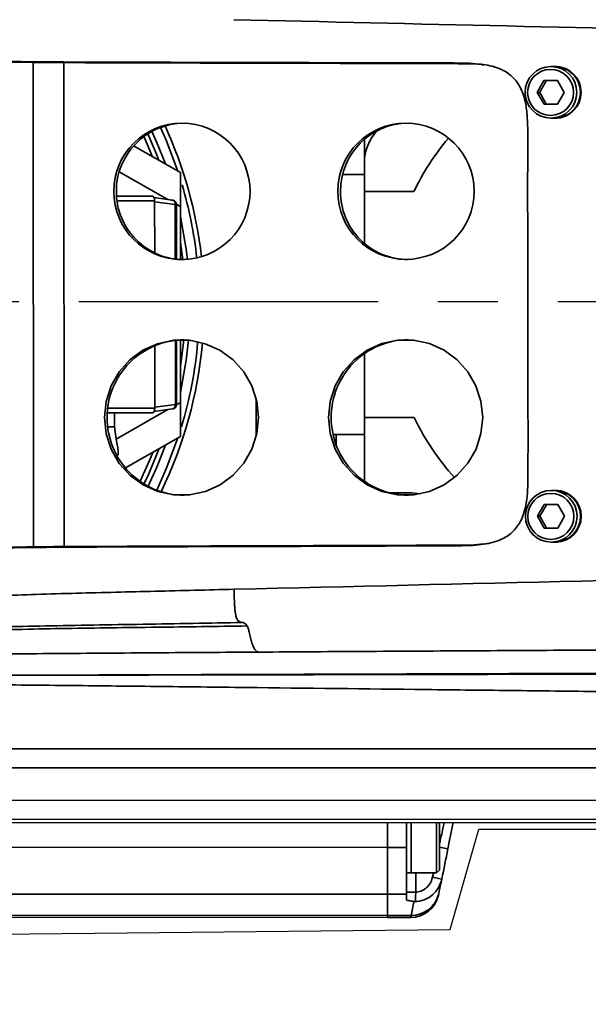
# Model space of a CAD drawing. Header units: millimetres. Extents: x 2633 to 6460, y 1296 to 5553.
# Tile 10 of 29: x 4754 to 4814, y 3087 to 3191. Entities that reach past the tile are written whole.
import ezdxf

# ---------------------------------------------------------------- set-up
doc = ezdxf.new("R2010")
doc.units = ezdxf.units.MM
doc.header["$PDSIZE"] = -1
doc.linetypes.add('CENTER', pattern=[10.16, 6.35, -1.27, 1.27, -1.27])
doc.layers.add('中心线层', color=1, linetype='CENTER')
doc.dimstyles.new('ISO-25(3)', dxfattribs={"dimtxt": 8, "dimasz": 4.5, "dimexe": 3.5, "dimexo": 0.625, "dimtad": 1, "dimtoh": 1, "dimdec": 1, "dimtxsty": 'Standard', "dimcen": 2.5, "dimclrd": 4, "dimclre": 4, "dimclrt": 3, "dimadec": 0, "dimazin": 0, "dimtfac": 1, "dimtdec": 1, "dimtmove": 1, "dimatfit": 3, "dimfxl": 1, "dimarcsym": 0})

# ---------------------------------------------------------------- blocks, each defined once
blk = doc.blocks.new('SW_CENTERMARKSYMBOL_0')
at = {"layer": '中心线层', "color": 0}
blk.add_line((1, 0), (173.457, 0), dxfattribs=at)
blk = doc.blocks.new('*D27')
at = {"color": 4, "lineweight": -2, "transparency": 16777216}
for p, q in [((5128.43, 3533.39), (5031.83, 3490.11)), ((5155.72, 3533.39), (5128.43, 3533.39)), ((4297.67, 3161.13), (5027.73, 3488.27))]:
    blk.add_line(p, q, dxfattribs=at)
at = {"color": 4, "transparency": 16777216}
blk.add_solid([(5031.53, 3490.79), (5032.14, 3489.42), (5027.73, 3488.27)], dxfattribs=at)
at = {"layer": 'Defpoints', "color": 0, "transparency": 16777216}
for p in [(5027.73, 3488.27), (4297.67, 3161.13)]:
    blk.add_point(p, dxfattribs=at)
at = {"color": 3, "transparency": 16777216, "insert": (5142.39, 3538.02), "char_height": 8, "attachment_point": 5}
blk.add_mtext('R800', dxfattribs=at)

msp = doc.modelspace()

# ---------------------------------------------------------------- linework, layer by layer
at = {"linetype": 'Continuous', "lineweight": 35}
for p, q in [((4755.07, 3135.08), (4755.05, 3186.52)), ((4758.32, 3135.11), (4758.29, 3186.49)), ((4769.32, 3171.97), (4764.17, 3174.91)), ((4764.06, 3171.81), (4767.92, 3171.81)), ((4770.11, 3171.41), (4767.92, 3171.72)), ((4770.11, 3165.62), (4770.11, 3171.41)), ((4770.67, 3171.2), (4770.22, 3171.46)), ((4770.12, 3150.21), (4770.12, 3157)), ((4767.94, 3149.9), (4770.12, 3150.21)), ((4770.68, 3150.42), (4770.24, 3150.17)), ((4767.94, 3149.81), (4762.94, 3149.81)), ((4769.33, 3149.65), (4763.83, 3146.5)), ((4340.58, 3103.53), (4792.63, 3103.17)), ((4798.13, 3103.21), (4799.03, 3103.04)), ((4795.62, 3100.48), (4795.62, 3098.43))]:
    msp.add_line(p, q, dxfattribs=at)
at = {"color": 7, "linetype": 'Continuous', "lineweight": 35}
for p, q in [((4810.35, 3186.08), (4809.97, 3186.08)), ((4810.42, 3186.08), (4810.35, 3186.08)), ((4808.5, 3183.33), (4809.21, 3184.58)), ((4809.21, 3184.58), (4810.64, 3184.58)), ((4810.64, 3184.58), (4811.36, 3183.33)), ((4809.22, 3182.08), (4808.5, 3183.33)), ((4808.74, 3183.33), (4808.5, 3183.33)), ((4811.36, 3183.33), (4810.64, 3182.08)), ((4810.64, 3182.08), (4809.22, 3182.08)), ((4809.97, 3180.58), (4810.35, 3180.58)), ((4810.35, 3180.58), (4810.42, 3180.58)), ((4770.66, 3174.81), (4765.69, 3177.65)), ((4790.16, 3175.82), (4790.16, 3178.35)), ((4790.16, 3175.82), (4790.17, 3172.82)), ((4787.85, 3174.62), (4790.17, 3174.62)), ((4767.66, 3172.31), (4763.88, 3172.31)), ((4769.8, 3171.9), (4767.83, 3172.18)), ((4795.42, 3172.82), (4790.17, 3172.82)), ((4790.17, 3172.82), (4790.17, 3167.28)), ((4767.93, 3166.27), (4767.92, 3171.81)), ((4770.24, 3165.6), (4770.23, 3171.41)), ((4770.67, 3165.57), (4770.67, 3171.2)), ((4770.67, 3167.39), (4770.91, 3165.56)), ((4767.94, 3149.81), (4767.93, 3156.43)), ((4770.25, 3150.21), (4770.24, 3157.02)), ((4770.68, 3150.42), (4770.67, 3157.05)), ((4771.01, 3157.06), (4770.68, 3154.23)), ((4790.18, 3155.61), (4790.18, 3148.82)), ((4770.12, 3150.21), (4770.21, 3150.21)), ((4778.68, 3147.01), (4778.68, 3150.89)), ((4767.67, 3149.31), (4762.9, 3149.31)), ((4763.68, 3149.31), (4763.68, 3147.81)), ((4767.85, 3149.44), (4769.82, 3149.72)), ((4790.18, 3148.82), (4795.44, 3148.82)), ((4790.18, 3148.82), (4790.18, 3142.03)), ((4763.68, 3147.81), (4763.83, 3146.5)), ((4778.68, 3147.01), (4778.75, 3147.01)), ((4786.85, 3147.01), (4790.18, 3147.02)), ((4787.18, 3147.02), (4787.18, 3145.89)), ((4770.68, 3146.81), (4764.83, 3143.46)), ((4792.83, 3140.82), (4795.18, 3140.82)), ((4795.18, 3140.82), (4796.14, 3140.73)), ((4810.37, 3141.08), (4809.99, 3141.08)), ((4810.44, 3141.08), (4810.37, 3141.08)), ((4808.52, 3138.33), (4809.24, 3139.58)), ((4809.24, 3139.58), (4810.67, 3139.58)), ((4810.67, 3139.58), (4811.38, 3138.33)), ((4809.24, 3137.08), (4808.52, 3138.33)), ((4808.77, 3138.33), (4808.52, 3138.33)), ((4811.38, 3138.33), (4810.67, 3137.08)), ((4810.67, 3137.08), (4809.24, 3137.08)), ((4810, 3135.58), (4810.37, 3135.58)), ((4810.37, 3135.58), (4810.44, 3135.58)), ((4710.82, 3121.36), (4900.84, 3121.92)), ((4698.56, 3113.64), (4920.15, 3113.64)), ((4920.15, 3111.64), (4696.38, 3111.64)), ((4920.15, 3111.64), (4698.56, 3111.64)), ((5152.7, 3108.36), (4672.7, 3108.12)), ((4672.7, 3106.09), (5152.7, 3106.33)), ((5152.7, 3106), (4672.7, 3105.76)), ((4792.63, 3105.82), (4792.63, 3103.17)), ((4794.63, 3103.17), (4794.63, 3105.82)), ((4795.12, 3100.48), (4795.13, 3105.82)), ((4795.13, 3105.82), (4795.13, 3102.72)), ((4797.82, 3100.48), (4797.83, 3105.82)), ((4798.13, 3105.68), (4797.99, 3105.82)), ((4798.13, 3105.68), (4798.12, 3100.78)), ((4792.62, 3098.2), (4792.63, 3103.17)), ((4792.63, 3103.17), (4794.63, 3103.17)), ((4794.62, 3098.2), (4794.63, 3103.17)), ((4795.13, 3102.72), (4795.12, 3100.48)), ((4794.62, 3100.48), (4795.12, 3100.48)), ((4795.12, 3100.48), (4797.82, 3100.48)), ((4797.4, 3100.02), (4798.38, 3099.82)), ((4797.82, 3100.48), (4798.12, 3100.78)), ((4792.62, 3098.2), (4232.62, 3098.65)), ((4794.62, 3098.2), (4792.62, 3098.2)), ((4792.62, 3098.2), (4792.62, 3095.95)), ((4795.62, 3098.43), (4794.62, 3098.43)), ((4794.62, 3098.2), (4794.62, 3097.63)), ((4232.62, 3096.39), (4792.62, 3095.95)), ((4792.62, 3095.73), (4232.62, 3096.18)), ((4792.62, 3095.95), (4795.12, 3095.94)), ((4792.62, 3095.73), (4792.62, 3095.95)), ((4795.08, 3095.73), (4792.62, 3095.73))]:
    msp.add_line(p, q, dxfattribs=at)
at = {"color": 8, "linetype": 'Continuous', "lineweight": 35}
msp.add_line((4763.68, 3147.81), (4762.94, 3147.81), dxfattribs=at)
for p, q in [((4799.27, 3094.48), (4802.3, 3105.11)), ((4802.3, 3105.11), (5102.15, 3105.06)), ((4490.49, 3091.21), (4799.27, 3094.48))]:
    msp.add_line(p, q)
at = {"color": 7, "linetype": 'Continuous', "lineweight": 35, "flags": 128}
for points in [[(4770.38, 3174.98), (4769.14, 3178.26), (4768.55, 3179.61)], [(4767.7, 3176.5), (4766.85, 3178.5), (4766.79, 3178.65)], [(4767.2, 3178.94), (4768.13, 3176.78), (4768.38, 3176.11)], [(4769.06, 3175.73), (4768.13, 3178.07), (4767.64, 3179.19)], [(4771.41, 3165.59), (4771.27, 3166.7), (4770.67, 3170.14)], [(4778.94, 3148.81), (4778.76, 3150.53), (4778.24, 3152.17), (4777.38, 3153.66), (4776.24, 3154.94), (4774.85, 3155.95), (4773.29, 3156.65), (4771.62, 3157.01), (4769.92, 3157.01), (4768.24, 3156.65), (4766.68, 3155.95), (4765.3, 3154.93), (4764.16, 3153.65), (4763.31, 3152.16), (4762.78, 3150.52), (4762.6, 3148.8), (4762.78, 3147.09), (4763.31, 3145.45), (4764.17, 3143.95), (4765.31, 3142.67), (4766.69, 3141.66), (4768.25, 3140.96), (4769.92, 3140.6), (4771.63, 3140.6), (4773.3, 3140.96), (4774.86, 3141.66), (4776.24, 3142.68), (4777.39, 3143.96), (4778.24, 3145.45), (4778.77, 3147.1), (4778.94, 3148.81)], [(4770.68, 3151.48), (4771.28, 3154.91), (4771.51, 3157.02)], [(4802.71, 3148.82), (4802.53, 3150.54), (4802, 3152.18), (4801.15, 3153.67), (4800, 3154.95), (4798.62, 3155.97), (4797.06, 3156.67), (4795.39, 3157.02), (4793.68, 3157.02), (4792.01, 3156.66), (4790.45, 3155.96), (4789.07, 3154.95), (4787.93, 3153.66), (4787.07, 3152.17), (4786.55, 3150.53), (4786.37, 3148.81), (4786.55, 3147.1), (4787.08, 3145.46), (4787.93, 3143.97), (4789.08, 3142.69), (4790.46, 3141.67), (4792.02, 3140.97), (4793.69, 3140.61), (4795.4, 3140.61), (4797.07, 3140.97), (4798.63, 3141.68), (4800.01, 3142.69), (4801.15, 3143.97), (4802.01, 3145.47), (4802.53, 3147.11), (4802.71, 3148.82)], [(4768.14, 3141.1), (4769.16, 3143.36), (4770.39, 3146.65)], [(4766.37, 3142.04), (4767.36, 3144.24), (4767.72, 3145.11)], [(4768.4, 3145.51), (4767.19, 3142.6), (4766.79, 3141.77)], [(4767.23, 3141.52), (4768.15, 3143.54), (4769.08, 3145.89)]]:
    msp.add_lwpolyline(points, dxfattribs=at)
at = {"linetype": 'Continuous', "lineweight": 35, "flags": 128}
msp.add_lwpolyline([(4797.4, 3100.02), (4797.48, 3100.42), (4797.49, 3100.48)], dxfattribs=at)
at = {"color": 7, "linetype": 'Continuous', "lineweight": 35}
for centre, radius in [((4809.95, 3183.33), 2.74), ((4809.91, 3183.32), 2.44), ((4770.81, 3172.82), 7.23), ((4794.57, 3172.83), 7.23), ((4809.98, 3138.33), 2.74), ((4809.94, 3138.32), 2.44)]:
    msp.add_circle(centre, radius, dxfattribs=at)
at = {"color": 4}
msp.add_arc((4297.67, 3161.13), 800, 225, 135, dxfattribs=at)
at = {"color": 7, "linetype": 'Continuous', "lineweight": 35}
for centre, radius, start, end in [((4810.33, 3183.34), 2.74, 359.7257, 89.7729), ((4810.33, 3183.33), 2.75, 270.4382, 89.6207), ((4810.4, 3183.33), 2.75, 270.4382, 89.6207), ((4810.34, 3183.31), 2.73, 270.2379, 0.3813), ((4771.08, 3172.84), 7.22, 90.3524, 180.2668), ((4727.67, 3160.78), 45.5, 6.4319, 24.6556), ((4794.85, 3172.85), 7.22, 90.3524, 180.2668), ((4795.16, 3175.82), 5, 136.0797, 180.0295), ((4820.17, 3160.83), 27.5, 140.1696, 154.1574), ((4727.67, 3160.78), 45, 6.3321, 16.4554), ((4771.07, 3172.77), 7.21, 179.7092, 269.7894), ((4794.84, 3172.78), 7.21, 179.7092, 269.7894), ((4771.09, 3148.85), 8.21, 90.2914, 180.3278), ((4727.67, 3160.78), 45.5, 334.1319, 354.9082), ((4727.67, 3160.78), 45, 343.2608, 355.0094), ((4794.86, 3148.86), 8.21, 90.2914, 180.3278), ((4771.09, 3148.76), 8.21, 179.7311, 269.7675), ((4794.86, 3148.78), 8.21, 179.7311, 269.7675), ((4820.17, 3160.83), 27.5, 205.9016, 221.9653), ((4810.36, 3138.34), 2.74, 359.7257, 89.7729), ((4810.35, 3138.33), 2.75, 270.4382, 89.6207), ((4810.42, 3138.33), 2.75, 270.4382, 89.6207), ((4810.36, 3138.31), 2.73, 270.2379, 0.3813), ((4504.67, 3160.96), 300, 348.2404, 348.8668), ((4504.67, 3160.96), 300, 347.9429, 348.2404), ((4795.08, 3098.73), 3, 269.9543, 347.905), ((4795.14, 3098.93), 2.98, 269.6051, 347.7862), ((4504.67, 3157.98), 297, 347.9429, 348.2307)]:
    msp.add_arc(centre, radius, start, end, dxfattribs=at)
at = {"linetype": 'Continuous', "lineweight": 35}
msp.add_arc((4769.68, 3171.49), 0.431, 349.2628, 73.8107, dxfattribs=at)
at = {"color": 7, "linetype": 'Continuous', "lineweight": 35}
for points, knots in [([(4943.07, 3187.7), (4942.69, 3187.69), (4941.94, 3187.69), (4941.08, 3187.68), (4940.18, 3187.68), (4939.67, 3187.68), (4938.98, 3187.69), (4937.93, 3187.7), (4936.44, 3187.72), (4934.53, 3187.75), (4932.39, 3187.78), (4929.64, 3187.83), (4926.25, 3187.89), (4922.31, 3187.96), (4918.01, 3188.04), (4913.52, 3188.12), (4907.16, 3188.24), (4899.2, 3188.39), (4889.71, 3188.58), (4880.47, 3188.76), (4871.23, 3188.95), (4862, 3189.14), (4852.77, 3189.34), (4843.54, 3189.53), (4818.05, 3190.08), (4795.64, 3190.6), (4776.31, 3191.04)], [0, 0, 0, 0, 0.12797, 0.255944, 0.28224, 0.308535, 0.334829, 0.36112, 0.387401, 0.403822, 0.420248, 0.436659, 0.453072, 0.469481, 0.485896, 0.502319, 0.518746, 0.554824, 0.588246, 0.621761, 0.655276, 0.688791, 0.722305, 0.75582, 0.789335, 1, 1, 1, 1]), ([(4721.77, 3187.04), (4725.36, 3186.99), (4734.67, 3186.86), (4744.7, 3186.71), (4751.99, 3186.61), (4754.34, 3186.58), (4756.92, 3186.56), (4760.49, 3186.54), (4764.96, 3186.53), (4772.07, 3186.51), (4780.97, 3186.49), (4789.87, 3186.47), (4796.1, 3186.45), (4799.66, 3186.45), (4802.07, 3186.43), (4804.08, 3186.07), (4805.61, 3185.32), (4806.51, 3184.28), (4806.98, 3183.25), (4807.27, 3182.22), (4807.44, 3180.97), (4807.51, 3179.05), (4807.46, 3173.82), (4807.51, 3165.28), (4807.48, 3153.93), (4807.54, 3145.89), (4807.49, 3141.17), (4807.37, 3139.91), (4807.14, 3138.82), (4806.76, 3137.77), (4806.02, 3136.69), (4804.93, 3135.95), (4803.83, 3135.55), (4802.39, 3135.26), (4800.51, 3135.19), (4797.45, 3135.2), (4789.09, 3135.15), (4778.46, 3135.13), (4767.84, 3135.09), (4762.54, 3135.07), (4759.52, 3135.06), (4757.28, 3135.04), (4755.08, 3135.02), (4752.3, 3134.99), (4747.61, 3134.92), (4738.2, 3134.77), (4727.57, 3134.62), (4719.13, 3134.48), (4716.07, 3134.44), (4715.59, 3134.43)], [0, 0, 0, 0, 0.053512, 0.139013, 0.150272, 0.16155, 0.173111, 0.184903, 0.207434, 0.229987, 0.275113, 0.320247, 0.342814, 0.354097, 0.365388, 0.373267, 0.379894, 0.38657, 0.390267, 0.39407, 0.400033, 0.406073, 0.418259, 0.46585, 0.513466, 0.561058, 0.566975, 0.572922, 0.576918, 0.580987, 0.58702, 0.593065, 0.597412, 0.601873, 0.611516, 0.621223, 0.640644, 0.717553, 0.756011, 0.775248, 0.784879, 0.794533, 0.804164, 0.81395, 0.833916, 0.874073, 0.9544, 0.99278, 1, 1, 1, 1]), ([(4723.88, 3186.96), (4724.71, 3186.95), (4726.19, 3186.93), (4728.97, 3186.89), (4731.56, 3186.85), (4734.8, 3186.8), (4737.39, 3186.77), (4740.63, 3186.72), (4743.22, 3186.68), (4746.45, 3186.64), (4749.69, 3186.59), (4752.94, 3186.54), (4755.64, 3186.51), (4757.97, 3186.49), (4760.53, 3186.48), (4764.14, 3186.47), (4770.47, 3186.45), (4779.49, 3186.43), (4787.6, 3186.41), (4793.91, 3186.39), (4797.52, 3186.39), (4800.7, 3186.37), (4802.16, 3186.36), (4802.71, 3186.26), (4802.78, 3186.25)], [0, 0, 0, 0, 0.034724, 0.061774, 0.115874, 0.142924, 0.197025, 0.224075, 0.278175, 0.305225, 0.359326, 0.413429, 0.440613, 0.468224, 0.500227, 0.532402, 0.596946, 0.724745, 0.852542, 0.884492, 0.94839, 0.98034, 0.99755, 1, 1, 1, 1]), ([(4809.46, 3184.58), (4809.34, 3184.35), (4809.11, 3183.94), (4808.86, 3183.52), (4808.74, 3183.33)], [0, 0, 0, 0, 0.534625, 1, 1, 1, 1]), ([(4808.74, 3183.33), (4808.88, 3183.1), (4809.13, 3182.69), (4809.35, 3182.27), (4809.46, 3182.08)], [0, 0, 0, 0, 0.534625, 1, 1, 1, 1]), ([(4770.67, 3171.2), (4770.66, 3171.52), (4770.66, 3172.1), (4770.67, 3172.86), (4770.67, 3173.47), (4770.66, 3174.13), (4770.66, 3174.7), (4770.66, 3174.77), (4770.66, 3174.81)], [0, 0, 0, 0, 0.139845, 0.259063, 0.368426, 0.482022, 0.71914, 1, 1, 1, 1]), ([(4767.92, 3171.81), (4767.92, 3171.85), (4767.92, 3171.92), (4767.9, 3172.05), (4767.85, 3172.17), (4767.78, 3172.26), (4767.72, 3172.3), (4767.68, 3172.31), (4767.66, 3172.31)], [0, 0, 0, 0, 0.13913, 0.269726, 0.496523, 0.726236, 0.833947, 1, 1, 1, 1]), ([(4770.23, 3171.39), (4770.23, 3171.45), (4770.22, 3171.54), (4770.16, 3171.67), (4770.08, 3171.78), (4769.95, 3171.87), (4769.81, 3171.91), (4769.72, 3171.9), (4769.69, 3171.9)], [0, 0, 0, 0, 0.2239089, 0.3251646, 0.4950383, 0.6831188, 0.8896753, 1, 1, 1, 1]), ([(4769.82, 3149.72), (4769.87, 3149.73), (4769.99, 3149.76), (4770.14, 3149.88), (4770.22, 3150.03), (4770.25, 3150.16), (4770.25, 3150.23), (4770.24, 3150.25)], [0, 0, 0, 0, 0.23359, 0.49654, 0.728452, 0.917092, 1, 1, 1, 1]), ([(4770.68, 3146.81), (4770.68, 3146.85), (4770.68, 3146.92), (4770.68, 3147.49), (4770.68, 3148.15), (4770.68, 3148.77), (4770.68, 3149.53), (4770.68, 3150.11), (4770.68, 3150.42)], [0, 0, 0, 0, 0.28086, 0.517978, 0.631568, 0.740937, 0.860155, 1, 1, 1, 1]), ([(4767.67, 3149.31), (4767.7, 3149.31), (4767.73, 3149.32), (4767.8, 3149.36), (4767.86, 3149.44), (4767.91, 3149.57), (4767.93, 3149.7), (4767.94, 3149.77), (4767.94, 3149.81)], [0, 0, 0, 0, 0.166021, 0.273764, 0.503477, 0.730274, 0.860847, 1, 1, 1, 1]), ([(4764.06, 3144.81), (4764.06, 3144.91), (4764.07, 3145.38), (4763.94, 3146.01), (4763.83, 3146.5)], [0, 0, 0, 0, 0.214112, 1, 1, 1, 1]), ([(4809.48, 3139.58), (4809.36, 3139.35), (4809.14, 3138.94), (4808.88, 3138.52), (4808.77, 3138.33)], [0, 0, 0, 0, 0.534625, 1, 1, 1, 1]), ([(4808.77, 3138.33), (4808.9, 3138.1), (4809.16, 3137.69), (4809.38, 3137.27), (4809.48, 3137.08)], [0, 0, 0, 0, 0.534625, 1, 1, 1, 1]), ([(4803.4, 3135.49), (4803.1, 3135.44), (4801.9, 3135.24), (4799.76, 3135.28), (4797.03, 3135.25), (4793.39, 3135.24), (4787.02, 3135.22), (4777.92, 3135.19), (4768.83, 3135.16), (4762.47, 3135.13), (4758.86, 3135.12), (4756.17, 3135.1), (4752.72, 3135.05), (4749.33, 3134.99), (4745.83, 3134.94), (4743.22, 3134.9), (4740.61, 3134.86), (4738, 3134.82), (4734.51, 3134.77), (4731.02, 3134.71), (4727.54, 3134.66), (4724.92, 3134.62), (4722.31, 3134.58), (4719.7, 3134.54), (4717.08, 3134.51), (4715.31, 3134.45), (4714.42, 3134.47), (4714.39, 3134.47)], [0, 0, 0, 0, 0.009413, 0.037775, 0.0662, 0.094507, 0.151122, 0.264351, 0.377582, 0.434199, 0.462517, 0.490896, 0.520047, 0.583934, 0.615866, 0.647799, 0.679731, 0.711663, 0.743596, 0.807461, 0.839393, 0.871325, 0.903258, 0.93519, 0.967123, 0.999055, 1, 1, 1, 1]), ([(4776.34, 3130.58), (4800.95, 3131.16), (4828.31, 3131.82), (4858.45, 3132.48), (4866.74, 3132.67), (4875.03, 3132.85), (4883.33, 3133.02), (4891.62, 3133.2), (4900.17, 3133.37), (4907.5, 3133.52), (4913.55, 3133.64), (4918.03, 3133.73), (4922.34, 3133.81), (4926.28, 3133.88), (4929.67, 3133.95), (4932.42, 3134), (4934.55, 3134.03), (4936.47, 3134.07), (4937.96, 3134.09), (4939.01, 3134.1), (4939.7, 3134.11), (4940.2, 3134.11), (4941.11, 3134.11), (4941.97, 3134.1), (4942.72, 3134.1), (4943.1, 3134.09)], [0, 0, 0, 0, 0.268118, 0.298213, 0.328307, 0.358403, 0.388497, 0.41859, 0.448573, 0.481255, 0.497683, 0.514106, 0.53052, 0.546929, 0.563342, 0.579753, 0.59618, 0.6126, 0.638881, 0.665172, 0.691466, 0.717761, 0.744057, 0.87203, 1, 1, 1, 1]), ([(4688.66, 3126.04), (4689.84, 3126.24), (4692.21, 3126.65), (4695.04, 3127.1), (4697.05, 3127.4), (4698.14, 3127.55), (4699.13, 3127.68), (4700.69, 3127.79), (4703.14, 3127.92), (4706.88, 3128.08), (4711.59, 3128.29), (4722.7, 3128.77), (4733.48, 3129.21), (4743.93, 3129.61), (4747.68, 3129.76), (4751.43, 3129.9), (4755.28, 3130.04), (4760.93, 3130.2), (4767.98, 3130.37), (4773.55, 3130.51), (4776.34, 3130.58)], [0, 0, 0, 0, 0.125026, 0.250052, 0.281309, 0.312564, 0.343777, 0.359369, 0.37498, 0.416637, 0.458312, 0.499987, 0.710035, 0.743042, 0.77605, 0.809056, 0.842028, 0.874983, 0.937486, 1, 1, 1, 1]), ([(4776.34, 3130.58), (4776.35, 3130.16), (4776.36, 3129.56), (4776.4, 3128.82), (4776.44, 3128.37), (4776.49, 3128), (4776.57, 3127.62), (4776.75, 3127.21), (4776.98, 3127.12), (4777.17, 3127.08), (4777.27, 3127.05)], [0, 0, 0, 0, 0.122816, 0.177446, 0.227965, 0.276684, 0.326267, 0.435888, 0.710008, 1, 1, 1, 1]), ([(4690.94, 3124.2), (4692.13, 3124.37), (4694.51, 3124.73), (4697.58, 3125.03), (4699.85, 3125.21), (4701.08, 3125.29), (4702.23, 3125.35), (4703.69, 3125.41), (4705.99, 3125.5), (4709.63, 3125.63), (4714.22, 3125.78), (4726.59, 3126.14), (4739.03, 3126.39), (4751.6, 3126.61), (4756.27, 3126.68), (4761.41, 3126.78), (4766.7, 3126.87), (4771.99, 3126.96), (4775.51, 3127.02), (4777.27, 3127.05)], [0, 0, 0, 0, 0.125028, 0.25005, 0.28131, 0.312561, 0.34379, 0.359392, 0.375001, 0.416639, 0.458315, 0.499993, 0.750048, 0.791724, 0.833395, 0.874976, 0.916645, 0.958323, 1, 1, 1, 1]), ([(4777.72, 3126.69), (4774.51, 3126.64), (4768.08, 3126.54), (4758.58, 3126.45), (4749.96, 3126.23), (4742.28, 3125.98), (4735.49, 3125.76), (4728.86, 3125.55), (4723.2, 3125.36), (4718.68, 3125.17), (4715.28, 3125), (4711.98, 3124.78), (4708.99, 3124.52), (4705.81, 3124.22), (4702.55, 3123.95), (4699.12, 3123.69), (4697.19, 3123.5), (4696.23, 3123.41)], [0, 0, 0, 0, 0.0833438, 0.166695, 0.2500369, 0.3125476, 0.3750528, 0.4375569, 0.5000352, 0.5416871, 0.5833276, 0.6249776, 0.6874536, 0.7499578, 0.8333065, 0.9166565, 1, 1, 1, 1]), ([(4777.27, 3127.05), (4777.35, 3127.04), (4777.49, 3127.02), (4777.65, 3126.8), (4777.72, 3126.69)], [0, 0, 0, 0, 0.52617, 1, 1, 1, 1]), ([(4777.72, 3126.69), (4777.77, 3126.59), (4777.86, 3126.4), (4778, 3125.88), (4778.13, 3125.26), (4778.29, 3124.73), (4778.45, 3124.34), (4778.61, 3124.08), (4778.77, 3123.96), (4778.88, 3123.93), (4778.94, 3123.91)], [0, 0, 0, 0, 0.109672, 0.215282, 0.336647, 0.461213, 0.61421, 0.722923, 0.842, 1, 1, 1, 1]), ([(4778.94, 3123.91), (4782.85, 3123.94), (4790.78, 3123.99), (4802.73, 3124.06), (4814.71, 3124.13), (4826.76, 3124.19), (4838.81, 3124.25), (4852.23, 3124.32), (4866.94, 3124.4), (4879.77, 3124.46), (4889.33, 3124.5), (4895.61, 3124.52), (4901.66, 3124.54), (4906.89, 3124.53), (4911.15, 3124.5), (4914.56, 3124.45), (4917.53, 3124.37), (4919.85, 3124.28), (4921.51, 3124.17), (4922.52, 3124.07), (4923.18, 3123.98), (4923.65, 3123.9), (4924.18, 3123.79), (4924.63, 3123.63), (4925, 3123.45), (4925.27, 3123.26), (4925.5, 3123.06), (4925.67, 3122.89), (4925.83, 3122.73), (4925.96, 3122.59), (4926.09, 3122.44), (4926.22, 3122.3), (4926.35, 3122.16), (4926.49, 3121.99), (4926.65, 3121.81), (4926.81, 3121.63), (4926.96, 3121.46), (4927.09, 3121.31), (4927.17, 3121.22), (4927.21, 3121.18)], [0, 0, 0, 0, 0.049562, 0.100394, 0.15108, 0.200831, 0.25233, 0.303007, 0.369829, 0.437419, 0.464308, 0.490087, 0.516221, 0.539709, 0.555147, 0.570653, 0.586017, 0.601881, 0.617264, 0.632544, 0.641908, 0.652066, 0.663037, 0.686723, 0.710758, 0.735184, 0.759803, 0.784981, 0.800611, 0.819168, 0.840652, 0.856366, 0.873752, 0.895543, 0.920059, 0.943642, 0.964827, 0.983613, 1, 1, 1, 1]), ([(4778.94, 3123.91), (4777.09, 3123.9), (4773.48, 3123.88), (4768.06, 3123.84), (4762.72, 3123.8), (4757.37, 3123.76), (4752.65, 3123.72), (4748.68, 3123.69), (4745.36, 3123.65), (4742.17, 3123.62), (4738.62, 3123.57), (4734.87, 3123.51), (4730.95, 3123.43), (4727.26, 3123.34), (4723.87, 3123.23), (4720.83, 3123.12), (4718.45, 3123.01), (4716.53, 3122.9), (4714.98, 3122.8), (4713.49, 3122.7), (4711.61, 3122.56), (4709.36, 3122.39), (4706.84, 3122.18), (4704.37, 3121.97), (4702.79, 3121.83), (4701.97, 3121.75)], [0, 0, 0, 0, 0.051276, 0.100402, 0.15066, 0.200239, 0.250021, 0.283052, 0.312539, 0.344845, 0.375029, 0.417079, 0.458628, 0.50001, 0.542033, 0.582654, 0.624965, 0.656212, 0.687466, 0.717264, 0.749972, 0.812477, 0.874985, 0.935017, 1, 1, 1, 1]), ([(4710.85, 3121.35), (4716.1, 3121.36), (4726.21, 3121.38), (4740.76, 3121.42), (4754.1, 3121.45), (4766.22, 3121.48), (4777.13, 3121.5), (4786.82, 3121.52), (4795.14, 3121.54), (4802.22, 3121.55), (4808.21, 3121.56), (4813.44, 3121.57), (4818.14, 3121.58), (4823.37, 3121.59), (4828.01, 3121.6), (4831.57, 3121.6), (4833.02, 3121.6), (4833.61, 3121.6), (4833.82, 3121.6), (4833.95, 3121.6), (4834.03, 3121.6), (4834.02, 3121.6), (4834.01, 3121.6)], [0, 0, 0, 0, 0.127333, 0.24484, 0.352525, 0.450391, 0.538443, 0.616683, 0.685113, 0.739752, 0.788086, 0.830195, 0.866081, 0.901874, 0.956749, 0.977963, 0.988752, 0.990938, 0.99296, 0.995054, 0.997463, 1, 1, 1, 1]), ([(4816.84, 3119.71), (4816.5, 3119.71), (4812.97, 3119.75), (4806.26, 3119.83), (4793.53, 3119.97), (4780.8, 3120.12), (4768.07, 3120.27), (4758.52, 3120.37), (4748.98, 3120.46), (4741.02, 3120.53), (4734.65, 3120.58), (4729.88, 3120.61), (4725.11, 3120.64), (4720.33, 3120.67), (4715.56, 3120.69), (4712.38, 3120.7), (4710.78, 3120.71)], [0, 0, 0, 0, 0.009731, 0.099756, 0.18978, 0.369829, 0.459853, 0.549878, 0.639902, 0.729927, 0.774939, 0.819951, 0.864964, 0.909976, 0.954988, 1, 1, 1, 1]), ([(4799.56, 3105.82), (4799.48, 3105.37), (4799.31, 3104.5), (4799.12, 3103.52), (4799.03, 3103.04)], [0, 0, 0, 0, 0.510118, 1, 1, 1, 1]), ([(4795.62, 3098.43), (4795.63, 3098.43), (4795.87, 3098.45), (4796.32, 3098.58), (4796.88, 3098.98), (4797.25, 3099.5), (4797.35, 3099.87), (4797.4, 3100.02)], [0, 0, 0, 0, 0.011803, 0.276961, 0.543888, 0.810989, 1, 1, 1, 1]), ([(4798.38, 3099.82), (4798.31, 3099.59), (4798.15, 3099.03), (4797.6, 3098.27), (4796.76, 3097.67), (4796.04, 3097.46), (4795.64, 3097.43), (4795.57, 3097.43)], [0, 0, 0, 0, 0.181853, 0.438989, 0.69628, 0.952206, 1, 1, 1, 1]), ([(4795.62, 3098.43), (4795.62, 3098.37), (4795.6, 3098.21), (4795.59, 3097.97), (4795.58, 3097.72), (4795.58, 3097.53), (4795.57, 3097.45), (4795.57, 3097.43), (4795.57, 3097.43)], [0, 0, 0, 0, 0.1108832, 0.3455129, 0.5038712, 0.7349803, 0.9659433, 1, 1, 1, 1]), ([(4798.05, 3098.3), (4798.05, 3098.27), (4798.04, 3098.21), (4798.02, 3098.15), (4798.01, 3098.11), (4798.01, 3098.1), (4798.01, 3098.1)], [0, 0, 0, 0, 0.249407, 0.499049, 0.749405, 1, 1, 1, 1]), ([(4795.43, 3097.4), (4795.45, 3097.41), (4795.48, 3097.41), (4795.52, 3097.42), (4795.53, 3097.42), (4795.52, 3097.43), (4795.43, 3097.45), (4795.13, 3097.48), (4794.78, 3097.54), (4794.63, 3097.6), (4794.62, 3097.63), (4794.62, 3097.63)], [0, 0, 0, 0, 0.041573, 0.074485, 0.091374, 0.108351, 0.144023, 0.301771, 0.696613, 0.938571, 1, 1, 1, 1]), ([(4795.57, 3097.43), (4795.57, 3097.43), (4795.52, 3097.42), (4795.47, 3097.41), (4795.43, 3097.4)], [0, 0, 0, 0, 0.027944, 1, 1, 1, 1]), ([(4795.08, 3095.73), (4795.08, 3095.73), (4795.08, 3095.74), (4795.09, 3095.78), (4795.1, 3095.84), (4795.11, 3095.89), (4795.12, 3095.93), (4795.12, 3095.94)], [0, 0, 0, 0, 0.24945, 0.499216, 0.749445, 0.874694, 1, 1, 1, 1])]:
    msp.add_open_spline(points, degree=3, knots=knots, dxfattribs=at)
for points in [[(4770.23, 3171.41), (4770.23, 3171.41), (4770.22, 3171.41), (4770.14, 3171.41), (4770.11, 3171.41)], [(4769.79, 3149.72), (4769.84, 3149.73), (4769.93, 3149.74), (4770.04, 3149.86), (4770.12, 3150.02), (4770.12, 3150.15), (4770.12, 3150.21)], [(4770.21, 3150.21), (4770.22, 3150.21), (4770.24, 3150.21), (4770.24, 3150.21), (4770.25, 3150.21)]]:
    msp.add_open_spline(points, degree=3, dxfattribs=at)
at = {"linetype": 'Continuous', "lineweight": 35}
msp.add_open_spline([(4798.13, 3103.57), (4798.15, 3103.66), (4798.21, 3103.93), (4798.34, 3104.48), (4798.49, 3105.16), (4798.59, 3105.61), (4798.64, 3105.82)], degree=3, knots=[0, 0, 0, 0, 0.101988, 0.353552, 0.699692, 1, 1, 1, 1], dxfattribs=at)

# ---------------------------------------------------------------- block references
at = {"layer": '中心线层', "color": 4, "xscale": 5, "yscale": 5, "zscale": 5}
msp.add_blockref('SW_CENTERMARKSYMBOL_0', (4297.67, 3161.13), dxfattribs=at)

# ---------------------------------------------------------------- dimensions: what is measured, and where the dimension line sits
dim = msp.add_radius_dim(center=(4297.67, 3161.13), mpoint=(5027.73, 3488.27), text='R800', dimstyle='ISO-25(3)')
dim.commit()
dim.dimension.update_dxf_attribs({"geometry": '*D27', "text_midpoint": (5128.43, 3533.39), "dimtype": 164})

doc.saveas('drawing.dxf')
